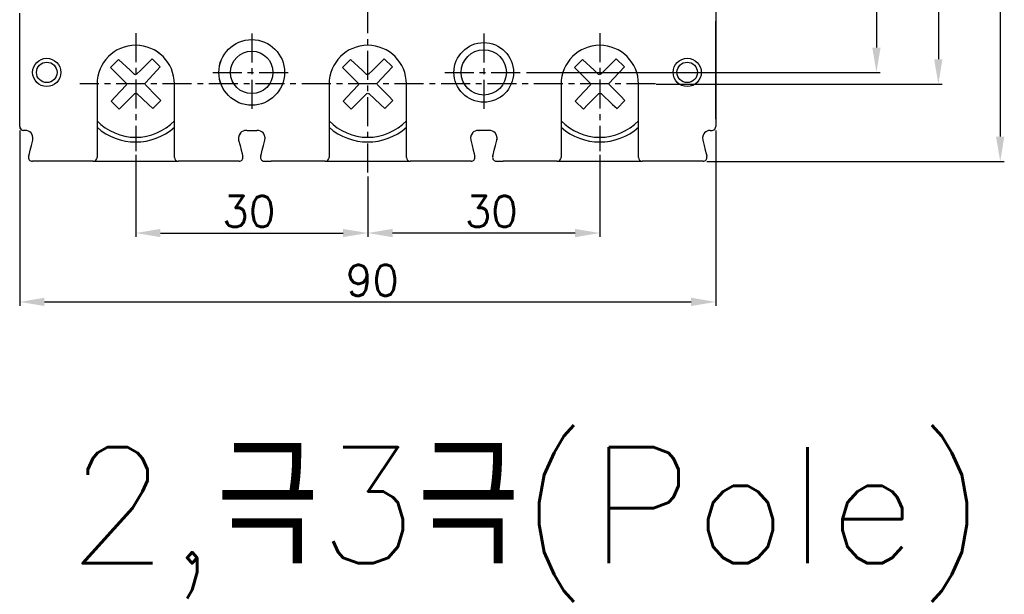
# Model space of a CAD drawing. Extents: x 892 to 2710, y -907 to 1765.
# Tile 4 of 18: x 1397 to 1524, y 1377 to 1451. Entities that reach past the tile are written whole.
import ezdxf

# ---------------------------------------------------------------- set-up
doc = ezdxf.new("R2010")
doc.units = 0
doc.header["$LTSCALE"] = 3
doc.header["$MEASUREMENT"] = 0
doc.linetypes.add('CENTER', pattern=[2, 1.25, -0.25, 0.25, -0.25])
doc.layers.get('Defpoints').update_dxf_attribs({"linetype": 'CONTINUOUS'})
for name, color, linetype in [('cen', 1, 'CENTER'), ('di', 3, 'CONTINUOUS'), ('TOP', 7, 'CONTINUOUS')]:
    doc.layers.add(name, color=color, linetype=linetype)
doc.styles.get("Standard").update_dxf_attribs({"font": 'romans.shx', "height": 4, "bigfont": 'ghs.shx'})
doc.dimstyles.get("Standard").update_dxf_attribs({"dimtxt": 0.18, "dimasz": 0.18, "dimexe": 0.18, "dimexo": 0.0625, "dimgap": 0.09, "dimtad": 0, "dimtih": 1, "dimtoh": 1, "dimdec": 4, "dimzin": 0, "dimdsep": 46, "dimtxsty": 'Standard', "dimcen": 0.09, "dimadec": 0, "dimazin": 0, "dimtfac": 1, "dimtdec": 4, "dimtofl": 0, "dimtmove": 0, "dimatfit": 3, "dimfxl": 0, "dimtolj": 1, "dimtzin": 0, "dimarcsym": 0})

# ---------------------------------------------------------------- blocks, each defined once
blk = doc.blocks.new('*D47')
at = {"layer": 'Defpoints', "color": 0, "ltscale": 0.5}
for p in [(1478.94, 1577.99), (1478.53, 1442.99), (1515.49, 1442.99)]:
    blk.add_point(p, dxfattribs=at)
at = {"layer": 'di', "color": 0, "lineweight": -2, "ltscale": 0.5}
for p, q in [((1479.44, 1577.99), (1515.99, 1577.99)), ((1479.03, 1442.99), (1515.99, 1442.99))]:
    blk.add_line(p, q, dxfattribs=at)
at = {"layer": 'di', "lineweight": -2, "ltscale": 0.5}
blk.add_line((1515.49, 1574.79), (1515.49, 1446.19), dxfattribs=at)
at = {"layer": 'di', "ltscale": 0.5}
for points in [[(1514.95, 1574.79), (1516.02, 1574.79), (1515.49, 1577.99)], [(1514.95, 1446.19), (1516.02, 1446.19), (1515.49, 1442.99)]]:
    blk.add_solid(points, dxfattribs=at)
at = {"layer": 'di', "color": 0, "ltscale": 0.5, "insert": (1512.69, 1508.73), "char_height": 4, "attachment_point": 5, "rotation": 90}
blk.add_mtext('\\A1;135', dxfattribs=at)
blk = doc.blocks.new('*D51')
at = {"layer": 'Defpoints', "color": 0, "ltscale": 0.5}
for p in [(1411.72, 1434.31), (1441.72, 1431.54), (1441.72, 1423.72)]:
    blk.add_point(p, dxfattribs=at)
at = {"layer": 'di', "color": 0, "lineweight": -2, "ltscale": 0.5}
for p, q in [((1411.72, 1433.81), (1411.72, 1423.22)), ((1441.72, 1431.04), (1441.72, 1423.22))]:
    blk.add_line(p, q, dxfattribs=at)
at = {"layer": 'di', "lineweight": -2, "ltscale": 0.5}
blk.add_line((1414.92, 1423.72), (1438.52, 1423.72), dxfattribs=at)
at = {"layer": 'di', "ltscale": 0.5}
for points in [[(1414.92, 1424.25), (1414.92, 1423.19), (1411.72, 1423.72)], [(1438.52, 1424.25), (1438.52, 1423.19), (1441.72, 1423.72)]]:
    blk.add_solid(points, dxfattribs=at)
at = {"layer": 'di', "color": 0, "ltscale": 0.5, "insert": (1426.35, 1426.52), "char_height": 4, "attachment_point": 5}
blk.add_mtext('\\A1;30', dxfattribs=at)
blk = doc.blocks.new('*D52')
at = {"layer": 'Defpoints', "color": 0, "ltscale": 0.5}
for p in [(1471.72, 1434.31), (1441.72, 1431.54), (1441.72, 1423.72)]:
    blk.add_point(p, dxfattribs=at)
at = {"layer": 'di', "color": 0, "lineweight": -2, "ltscale": 0.5}
for p, q in [((1471.72, 1433.81), (1471.72, 1423.22)), ((1441.72, 1431.04), (1441.72, 1423.22))]:
    blk.add_line(p, q, dxfattribs=at)
at = {"layer": 'di', "lineweight": -2, "ltscale": 0.5}
blk.add_line((1468.52, 1423.72), (1444.92, 1423.72), dxfattribs=at)
at = {"layer": 'di', "ltscale": 0.5}
for points in [[(1444.92, 1424.25), (1444.92, 1423.18), (1441.72, 1423.72)], [(1468.52, 1424.25), (1468.52, 1423.18), (1471.72, 1423.72)]]:
    blk.add_solid(points, dxfattribs=at)
at = {"layer": 'di', "color": 0, "ltscale": 0.5, "insert": (1457.7, 1426.52), "char_height": 4, "attachment_point": 5}
blk.add_mtext('\\A1;30', dxfattribs=at)
blk = doc.blocks.new('*D53')
at = {"layer": 'Defpoints', "color": 0, "ltscale": 0.5}
for p in [(1396.72, 1437.49), (1486.72, 1437.49), (1486.72, 1414.81)]:
    blk.add_point(p, dxfattribs=at)
at = {"layer": 'di', "color": 0, "lineweight": -2, "ltscale": 0.5}
for p, q in [((1396.72, 1436.99), (1396.72, 1414.31)), ((1486.72, 1436.99), (1486.72, 1414.31))]:
    blk.add_line(p, q, dxfattribs=at)
at = {"layer": 'di', "lineweight": -2, "ltscale": 0.5}
blk.add_line((1399.92, 1414.81), (1483.52, 1414.81), dxfattribs=at)
at = {"layer": 'di', "ltscale": 0.5}
for points in [[(1399.92, 1415.35), (1399.92, 1414.28), (1396.72, 1414.81)], [(1483.52, 1415.35), (1483.52, 1414.28), (1486.72, 1414.81)]]:
    blk.add_solid(points, dxfattribs=at)
at = {"layer": 'di', "color": 0, "ltscale": 0.5, "insert": (1442.32, 1417.61), "char_height": 4, "attachment_point": 5}
blk.add_mtext('\\A1;90', dxfattribs=at)
blk = doc.blocks.new('*D71')
at = {"layer": 'Defpoints', "color": 0, "ltscale": 0.5}
for p in [(1461.76, 1576.49), (1461.76, 1444.49), (1507.49, 1444.49)]:
    blk.add_point(p, dxfattribs=at)
at = {"layer": 'di', "color": 0, "lineweight": -2, "ltscale": 0.5}
for p, q in [((1462.26, 1576.49), (1507.99, 1576.49)), ((1462.26, 1444.49), (1507.99, 1444.49))]:
    blk.add_line(p, q, dxfattribs=at)
at = {"layer": 'di', "lineweight": -2, "ltscale": 0.5}
blk.add_line((1507.49, 1573.29), (1507.49, 1447.69), dxfattribs=at)
at = {"layer": 'di', "ltscale": 0.5}
for points in [[(1506.95, 1573.29), (1508.02, 1573.29), (1507.49, 1576.49)], [(1506.95, 1447.69), (1508.02, 1447.69), (1507.49, 1444.49)]]:
    blk.add_solid(points, dxfattribs=at)
at = {"layer": 'di', "color": 0, "ltscale": 0.5, "insert": (1504.69, 1508.73), "char_height": 4, "attachment_point": 5, "rotation": 90}
blk.add_mtext('\\A1;132', dxfattribs=at)
blk = doc.blocks.new('*D80')
at = {"layer": 'Defpoints', "color": 0, "ltscale": 0.5}
for p in [(1485.08, 1587.99), (1485.08, 1432.99), (1523.49, 1432.99)]:
    blk.add_point(p, dxfattribs=at)
at = {"layer": 'di', "color": 0, "lineweight": -2, "ltscale": 0.5}
for p, q in [((1485.58, 1587.99), (1523.99, 1587.99)), ((1485.58, 1432.99), (1523.99, 1432.99))]:
    blk.add_line(p, q, dxfattribs=at)
at = {"layer": 'di', "lineweight": -2, "ltscale": 0.5}
blk.add_line((1523.49, 1584.79), (1523.49, 1436.19), dxfattribs=at)
at = {"layer": 'di', "ltscale": 0.5}
for points in [[(1522.95, 1584.79), (1524.02, 1584.79), (1523.49, 1587.99)], [(1522.95, 1436.19), (1524.02, 1436.19), (1523.49, 1432.99)]]:
    blk.add_solid(points, dxfattribs=at)
at = {"layer": 'di', "color": 0, "ltscale": 0.5, "insert": (1520.69, 1509.1), "char_height": 4, "attachment_point": 5, "rotation": 90}
blk.add_mtext('\\A1;155', dxfattribs=at)

msp = doc.modelspace()

# ---------------------------------------------------------------- linework, layer by layer
at = {"layer": 'cen'}
for p, q in [((1441.719, 1431.544), (1441.719, 1590.485)), ((1411.719, 1449.569), (1411.719, 1434.306)), ((1426.719, 1449.532), (1426.719, 1439.451)), ((1456.719, 1449.532), (1456.719, 1439.451)), ((1471.719, 1449.569), (1471.719, 1434.306)), ((1421.679, 1444.491), (1431.76, 1444.491)), ((1451.679, 1444.491), (1461.76, 1444.491)), ((1478.943, 1442.991), (1404.496, 1442.991))]:
    msp.add_line(p, q, dxfattribs=at)
at = {"layer": 'TOP', "color": 7, "linetype": 'Continuous'}
for p, q in [((1486.72, 1461.991), (1486.719, 1437.491)), ((1396.719, 1437.491), (1396.719, 1452.141)), ((1486.719, 1438.423), (1486.719, 1451.123)), ((1409.49, 1446.172), (1408.469, 1445.117)), ((1410.996, 1444.764), (1409.49, 1446.172)), ((1413.845, 1446.242), (1412.386, 1444.787)), ((1413.845, 1446.242), (1414.9, 1445.22)), ((1439.49, 1446.172), (1438.469, 1445.117)), ((1440.996, 1444.764), (1439.49, 1446.172)), ((1443.845, 1446.242), (1442.386, 1444.787)), ((1443.845, 1446.242), (1444.9, 1445.22)), ((1469.49, 1446.172), (1468.469, 1445.117)), ((1470.996, 1444.764), (1469.49, 1446.172)), ((1473.845, 1446.242), (1472.386, 1444.787)), ((1473.845, 1446.242), (1474.9, 1445.22)), ((1408.469, 1445.117), (1409.924, 1443.658)), ((1413.492, 1443.715), (1414.9, 1445.22)), ((1438.469, 1445.117), (1439.924, 1443.658)), ((1443.492, 1443.715), (1444.9, 1445.22)), ((1468.469, 1445.117), (1469.924, 1443.658)), ((1473.492, 1443.715), (1474.9, 1445.22)), ((1409.924, 1443.658), (1410.47, 1443.11)), ((1411.56, 1444.236), (1410.996, 1444.764)), ((1411.598, 1444.225), (1411.56, 1444.236)), ((1411.624, 1444.218), (1411.611, 1444.222)), ((1411.649, 1444.211), (1411.637, 1444.214)), ((1411.7, 1444.196), (1411.662, 1444.207)), ((1411.738, 1444.208), (1411.7, 1444.196)), ((1411.763, 1444.216), (1411.75, 1444.212)), ((1411.788, 1444.225), (1411.776, 1444.221)), ((1411.839, 1444.241), (1411.801, 1444.229)), ((1412.386, 1444.787), (1411.839, 1444.241)), ((1412.965, 1443.151), (1413.492, 1443.715)), ((1439.924, 1443.658), (1440.47, 1443.11)), ((1441.56, 1444.236), (1440.996, 1444.764)), ((1441.598, 1444.225), (1441.56, 1444.236)), ((1441.624, 1444.218), (1441.611, 1444.222)), ((1441.649, 1444.211), (1441.636, 1444.214)), ((1441.7, 1444.196), (1441.662, 1444.207)), ((1441.738, 1444.208), (1441.7, 1444.196)), ((1441.763, 1444.216), (1441.75, 1444.212)), ((1441.788, 1444.225), (1441.776, 1444.22)), ((1441.838, 1444.241), (1441.801, 1444.229)), ((1442.386, 1444.787), (1441.838, 1444.241)), ((1442.965, 1443.15), (1443.492, 1443.715)), ((1469.924, 1443.658), (1470.47, 1443.11)), ((1471.56, 1444.236), (1470.996, 1444.764)), ((1471.598, 1444.225), (1471.56, 1444.236)), ((1471.624, 1444.218), (1471.611, 1444.222)), ((1471.649, 1444.211), (1471.636, 1444.214)), ((1471.7, 1444.196), (1471.662, 1444.207)), ((1471.738, 1444.208), (1471.7, 1444.196)), ((1471.763, 1444.216), (1471.75, 1444.212)), ((1471.788, 1444.225), (1471.776, 1444.22)), ((1471.839, 1444.241), (1471.801, 1444.229)), ((1472.386, 1444.787), (1471.839, 1444.241)), ((1472.965, 1443.15), (1473.492, 1443.715)), ((1406.72, 1442.991), (1406.72, 1435.241)), ((1410.474, 1442.832), (1409.067, 1441.327)), ((1410.47, 1443.11), (1410.482, 1443.073)), ((1410.485, 1442.87), (1410.474, 1442.832)), ((1410.486, 1443.06), (1410.49, 1443.047)), ((1410.493, 1442.896), (1410.489, 1442.883)), ((1410.494, 1443.035), (1410.498, 1443.022)), ((1410.5, 1442.921), (1410.496, 1442.908)), ((1410.502, 1443.01), (1410.515, 1442.972)), ((1410.515, 1442.972), (1410.504, 1442.934)), ((1412.924, 1443.011), (1412.935, 1443.049)), ((1412.937, 1442.973), (1412.924, 1443.011)), ((1412.939, 1443.062), (1412.943, 1443.074)), ((1412.945, 1442.948), (1412.941, 1442.96)), ((1412.946, 1443.087), (1412.95, 1443.1)), ((1412.953, 1442.923), (1412.949, 1442.935)), ((1412.954, 1443.112), (1412.965, 1443.151)), ((1412.969, 1442.872), (1412.957, 1442.91)), ((1414.424, 1441.413), (1412.969, 1442.872)), ((1416.719, 1436.991), (1416.719, 1442.991)), ((1436.72, 1442.991), (1436.72, 1435.241)), ((1440.474, 1442.832), (1439.067, 1441.327)), ((1440.47, 1443.11), (1440.482, 1443.073)), ((1440.485, 1442.87), (1440.474, 1442.832)), ((1440.486, 1443.06), (1440.49, 1443.047)), ((1440.493, 1442.896), (1440.489, 1442.883)), ((1440.494, 1443.035), (1440.498, 1443.022)), ((1440.5, 1442.921), (1440.496, 1442.908)), ((1440.502, 1443.01), (1440.515, 1442.972)), ((1440.515, 1442.972), (1440.504, 1442.934)), ((1442.924, 1443.011), (1442.935, 1443.049)), ((1442.936, 1442.973), (1442.924, 1443.011)), ((1442.939, 1443.061), (1442.943, 1443.074)), ((1442.945, 1442.948), (1442.94, 1442.96)), ((1442.946, 1443.087), (1442.95, 1443.1)), ((1442.953, 1442.923), (1442.949, 1442.935)), ((1442.954, 1443.112), (1442.965, 1443.15)), ((1442.969, 1442.872), (1442.957, 1442.91)), ((1444.424, 1441.413), (1442.969, 1442.872)), ((1446.719, 1436.991), (1446.719, 1442.991)), ((1466.719, 1442.991), (1466.719, 1436.991)), ((1470.474, 1442.832), (1469.067, 1441.327)), ((1470.47, 1443.11), (1470.482, 1443.073)), ((1470.485, 1442.87), (1470.474, 1442.832)), ((1470.486, 1443.06), (1470.49, 1443.047)), ((1470.493, 1442.896), (1470.489, 1442.883)), ((1470.494, 1443.035), (1470.498, 1443.022)), ((1470.5, 1442.921), (1470.496, 1442.908)), ((1470.502, 1443.01), (1470.515, 1442.972)), ((1470.515, 1442.972), (1470.504, 1442.934)), ((1472.924, 1443.011), (1472.935, 1443.049)), ((1472.936, 1442.973), (1472.924, 1443.011)), ((1472.939, 1443.061), (1472.943, 1443.074)), ((1472.945, 1442.948), (1472.941, 1442.96)), ((1472.946, 1443.087), (1472.95, 1443.1)), ((1472.953, 1442.923), (1472.949, 1442.935)), ((1472.954, 1443.112), (1472.965, 1443.15)), ((1472.969, 1442.872), (1472.957, 1442.91)), ((1474.424, 1441.413), (1472.969, 1442.872)), ((1476.719, 1436.991), (1476.719, 1442.991)), ((1409.067, 1441.327), (1408.539, 1440.762)), ((1410.141, 1440.286), (1411.6, 1441.742)), ((1411.6, 1441.742), (1411.638, 1441.754)), ((1411.651, 1441.758), (1411.663, 1441.762)), ((1411.676, 1441.766), (1411.688, 1441.77)), ((1411.701, 1441.774), (1411.739, 1441.786)), ((1411.739, 1441.786), (1411.777, 1441.775)), ((1411.79, 1441.772), (1411.802, 1441.768)), ((1411.815, 1441.764), (1411.828, 1441.761)), ((1411.841, 1441.757), (1411.879, 1441.746)), ((1411.879, 1441.746), (1413.384, 1440.339)), ((1414.97, 1440.866), (1414.424, 1441.413)), ((1439.067, 1441.327), (1438.539, 1440.762)), ((1440.141, 1440.286), (1441.6, 1441.742)), ((1441.6, 1441.742), (1441.638, 1441.754)), ((1441.651, 1441.758), (1441.663, 1441.762)), ((1441.676, 1441.766), (1441.688, 1441.77)), ((1441.701, 1441.774), (1441.739, 1441.786)), ((1441.739, 1441.786), (1441.777, 1441.775)), ((1441.79, 1441.772), (1441.802, 1441.768)), ((1441.815, 1441.764), (1441.828, 1441.761)), ((1441.84, 1441.757), (1441.879, 1441.746)), ((1441.879, 1441.746), (1443.384, 1440.339)), ((1444.97, 1440.866), (1444.424, 1441.413)), ((1469.067, 1441.327), (1468.539, 1440.762)), ((1470.141, 1440.286), (1471.6, 1441.742)), ((1471.6, 1441.742), (1471.638, 1441.754)), ((1471.651, 1441.758), (1471.663, 1441.762)), ((1471.676, 1441.766), (1471.688, 1441.77)), ((1471.701, 1441.774), (1471.739, 1441.786)), ((1471.739, 1441.786), (1471.777, 1441.775)), ((1471.79, 1441.772), (1471.802, 1441.768)), ((1471.815, 1441.764), (1471.828, 1441.761)), ((1471.84, 1441.757), (1471.879, 1441.746)), ((1471.879, 1441.746), (1473.384, 1440.339)), ((1474.97, 1440.866), (1474.424, 1441.413)), ((1408.539, 1440.762), (1409.594, 1439.741)), ((1409.594, 1439.741), (1410.141, 1440.286)), ((1413.384, 1440.339), (1413.948, 1439.811)), ((1414.97, 1440.866), (1413.948, 1439.811)), ((1438.539, 1440.762), (1439.594, 1439.741)), ((1439.594, 1439.741), (1440.141, 1440.286)), ((1443.384, 1440.339), (1443.948, 1439.811)), ((1444.97, 1440.866), (1443.948, 1439.811)), ((1468.539, 1440.762), (1469.594, 1439.741)), ((1469.594, 1439.741), (1470.141, 1440.286)), ((1473.384, 1440.339), (1473.948, 1439.811)), ((1474.97, 1440.866), (1473.948, 1439.811)), ((1397.439, 1436.991), (1397.219, 1436.991)), ((1397.439, 1436.991), (1397.22, 1436.991)), ((1398.203, 1436.637), (1398.184, 1436.658)), ((1398.203, 1436.637), (1398.184, 1436.658)), ((1398.223, 1436.612), (1398.203, 1436.637)), ((1398.223, 1436.612), (1398.203, 1436.637)), ((1398.372, 1436.351), (1398.223, 1436.612)), ((1398.372, 1436.351), (1398.223, 1436.612)), ((1398.437, 1436.045), (1398.372, 1436.351)), ((1398.437, 1436.045), (1398.372, 1436.351)), ((1398.409, 1435.749), (1398.437, 1436.045)), ((1398.409, 1435.749), (1398.437, 1436.045)), ((1416.719, 1436.085), (1416.719, 1436.991)), ((1416.719, 1435.241), (1416.719, 1436.085)), ((1416.72, 1436.085), (1416.72, 1436.991)), ((1416.72, 1435.241), (1416.72, 1436.085)), ((1425.08, 1436.384), (1425.003, 1436.064)), ((1425.08, 1436.384), (1425.003, 1436.064)), ((1425.003, 1436.064), (1425.03, 1435.749)), ((1425.003, 1436.064), (1425.03, 1435.749)), ((1425.249, 1436.651), (1425.08, 1436.384)), ((1425.249, 1436.651), (1425.08, 1436.384)), ((1425.255, 1436.658), (1425.249, 1436.651)), ((1425.255, 1436.658), (1425.249, 1436.651)), ((1426.081, 1436.991), (1426, 1436.991)), ((1426.109, 1436.991), (1427.319, 1436.991)), ((1427.319, 1436.991), (1427.33, 1436.991)), ((1427.334, 1436.991), (1427.337, 1436.991)), ((1427.341, 1436.991), (1427.344, 1436.991)), ((1427.348, 1436.991), (1427.358, 1436.991)), ((1427.439, 1436.991), (1427.358, 1436.991)), ((1428.203, 1436.637), (1428.184, 1436.658)), ((1428.203, 1436.637), (1428.184, 1436.658)), ((1428.223, 1436.612), (1428.203, 1436.637)), ((1428.223, 1436.612), (1428.203, 1436.637)), ((1428.372, 1436.351), (1428.223, 1436.612)), ((1428.372, 1436.351), (1428.223, 1436.612)), ((1428.437, 1436.045), (1428.372, 1436.351)), ((1428.437, 1436.045), (1428.372, 1436.351)), ((1428.409, 1435.749), (1428.437, 1436.045)), ((1428.409, 1435.749), (1428.437, 1436.045)), ((1446.719, 1436.085), (1446.719, 1436.991)), ((1446.719, 1435.241), (1446.719, 1436.085)), ((1455.08, 1436.384), (1455.003, 1436.064)), ((1455.003, 1436.064), (1455.03, 1435.749)), ((1455.249, 1436.651), (1455.08, 1436.384)), ((1455.255, 1436.658), (1455.249, 1436.651)), ((1457.358, 1436.991), (1456, 1436.991)), ((1457.439, 1436.991), (1457.358, 1436.991)), ((1458.203, 1436.637), (1458.184, 1436.658)), ((1458.223, 1436.612), (1458.203, 1436.637)), ((1458.372, 1436.351), (1458.223, 1436.612)), ((1458.437, 1436.045), (1458.372, 1436.351)), ((1458.409, 1435.749), (1458.437, 1436.045)), ((1466.719, 1436.991), (1466.719, 1436.085)), ((1466.719, 1436.085), (1466.719, 1435.241)), ((1476.719, 1436.085), (1476.719, 1436.991)), ((1476.719, 1435.241), (1476.719, 1436.085)), ((1485.08, 1436.384), (1485.003, 1436.064)), ((1485.08, 1436.384), (1485.003, 1436.064)), ((1485.003, 1436.064), (1485.03, 1435.749)), ((1485.003, 1436.064), (1485.03, 1435.749)), ((1485.255, 1436.658), (1485.249, 1436.651)), ((1485.255, 1436.658), (1485.249, 1436.651)), ((1398.082, 1434.441), (1398.231, 1435.038)), ((1398.082, 1434.441), (1398.231, 1435.038)), ((1398.231, 1435.038), (1398.409, 1435.749)), ((1398.231, 1435.038), (1398.409, 1435.749)), ((1406.719, 1435.241), (1406.719, 1434.516)), ((1406.72, 1435.241), (1406.72, 1434.516)), ((1416.719, 1434.516), (1416.719, 1435.241)), ((1416.72, 1434.516), (1416.72, 1435.241)), ((1425.03, 1435.749), (1425.208, 1435.038)), ((1425.03, 1435.749), (1425.208, 1435.038)), ((1425.208, 1435.038), (1425.357, 1434.441)), ((1425.208, 1435.038), (1425.357, 1434.441)), ((1428.082, 1434.441), (1428.231, 1435.038)), ((1428.231, 1435.038), (1428.409, 1435.749)), ((1428.231, 1435.038), (1428.409, 1435.749)), ((1436.719, 1435.241), (1436.719, 1434.516)), ((1436.72, 1435.241), (1436.72, 1434.516)), ((1446.719, 1434.516), (1446.719, 1435.241)), ((1455.03, 1435.749), (1455.208, 1435.038)), ((1455.208, 1435.038), (1455.357, 1434.441)), ((1458.082, 1434.441), (1458.231, 1435.038)), ((1458.231, 1435.038), (1458.409, 1435.749)), ((1466.719, 1435.241), (1466.719, 1434.516)), ((1476.719, 1434.516), (1476.719, 1435.241)), ((1485.03, 1435.749), (1485.208, 1435.038)), ((1485.03, 1435.749), (1485.208, 1435.038)), ((1485.208, 1435.038), (1485.357, 1434.441)), ((1485.208, 1435.038), (1485.357, 1434.441)), ((1397.875, 1433.612), (1397.899, 1433.708)), ((1397.875, 1433.612), (1397.899, 1433.708)), ((1397.899, 1433.708), (1397.969, 1433.989)), ((1397.899, 1433.708), (1397.969, 1433.989)), ((1397.969, 1433.989), (1398.082, 1434.441)), ((1397.969, 1433.989), (1398.082, 1434.441)), ((1406.719, 1434.516), (1406.719, 1433.96)), ((1406.719, 1433.96), (1406.719, 1433.61)), ((1406.719, 1433.61), (1406.719, 1433.491)), ((1406.72, 1434.516), (1406.72, 1433.96)), ((1406.72, 1433.96), (1406.72, 1433.61)), ((1406.72, 1433.61), (1406.72, 1433.491)), ((1416.719, 1433.96), (1416.719, 1434.516)), ((1416.719, 1433.61), (1416.719, 1433.96)), ((1416.719, 1433.491), (1416.719, 1433.61)), ((1416.72, 1433.96), (1416.72, 1434.516)), ((1416.72, 1433.61), (1416.72, 1433.96)), ((1416.72, 1433.491), (1416.72, 1433.61)), ((1425.357, 1434.441), (1425.47, 1433.989)), ((1425.357, 1434.441), (1425.47, 1433.989)), ((1425.47, 1433.989), (1425.54, 1433.708)), ((1425.47, 1433.989), (1425.54, 1433.708)), ((1425.54, 1433.708), (1425.564, 1433.612)), ((1425.54, 1433.708), (1425.564, 1433.612)), ((1427.875, 1433.613), (1427.899, 1433.708)), ((1427.875, 1433.612), (1427.899, 1433.708)), ((1427.899, 1433.708), (1427.969, 1433.989)), ((1427.899, 1433.708), (1427.969, 1433.989)), ((1427.969, 1433.989), (1428.082, 1434.441)), ((1427.969, 1433.989), (1428.082, 1434.441)), ((1436.719, 1434.516), (1436.719, 1433.96)), ((1436.719, 1433.96), (1436.719, 1433.61)), ((1436.719, 1433.61), (1436.719, 1433.491)), ((1436.72, 1434.516), (1436.72, 1433.96)), ((1436.72, 1433.96), (1436.72, 1433.611)), ((1436.72, 1433.611), (1436.72, 1433.491)), ((1446.719, 1433.96), (1446.719, 1434.516)), ((1446.719, 1433.61), (1446.719, 1433.96)), ((1446.719, 1433.491), (1446.719, 1433.61)), ((1455.357, 1434.441), (1455.47, 1433.989)), ((1455.47, 1433.989), (1455.54, 1433.708)), ((1455.54, 1433.708), (1455.564, 1433.612)), ((1457.875, 1433.612), (1457.899, 1433.708)), ((1457.899, 1433.708), (1457.969, 1433.989)), ((1457.969, 1433.989), (1458.082, 1434.441)), ((1466.719, 1434.516), (1466.719, 1433.96)), ((1466.719, 1433.96), (1466.719, 1433.61)), ((1466.719, 1433.61), (1466.719, 1433.491)), ((1476.719, 1433.96), (1476.719, 1434.516)), ((1476.719, 1433.61), (1476.719, 1433.96)), ((1476.719, 1433.491), (1476.719, 1433.61)), ((1485.357, 1434.441), (1485.47, 1433.989)), ((1485.357, 1434.441), (1485.47, 1433.989)), ((1485.47, 1433.989), (1485.54, 1433.708)), ((1485.47, 1433.989), (1485.54, 1433.708)), ((1485.54, 1433.708), (1485.564, 1433.612)), ((1485.54, 1433.708), (1485.564, 1433.612)), ((1406.22, 1432.991), (1398.36, 1432.991)), ((1406.219, 1432.991), (1398.36, 1432.991)), ((1406.219, 1432.991), (1417.219, 1432.991)), ((1424.219, 1432.991), (1417.219, 1432.991)), ((1424.629, 1432.991), (1424.219, 1432.991)), ((1425.079, 1432.991), (1424.629, 1432.991)), ((1428.265, 1432.991), (1428.81, 1432.991)), ((1428.538, 1432.991), (1428.674, 1432.991)), ((1428.81, 1432.991), (1429.219, 1432.991)), ((1436.219, 1432.991), (1429.22, 1432.991)), ((1436.219, 1432.991), (1447.219, 1432.991)), ((1454.219, 1432.991), (1447.219, 1432.991)), ((1455.079, 1432.991), (1454.219, 1432.991)), ((1454.901, 1432.991), (1454.765, 1432.991)), ((1458.36, 1432.991), (1459.219, 1432.991)), ((1458.538, 1432.991), (1458.674, 1432.991)), ((1466.219, 1432.991), (1459.22, 1432.991)), ((1466.219, 1432.991), (1477.219, 1432.991)), ((1485.079, 1432.991), (1477.219, 1432.991)), ((1484.219, 1432.991), (1477.219, 1432.991))]:
    msp.add_line(p, q, dxfattribs=at)
at = {"layer": 'TOP', "color": 4, "linetype": 'Continuous'}
for p, q in [((1426.081, 1436.991), (1426.091, 1436.991)), ((1426.095, 1436.991), (1426.098, 1436.991)), ((1426.102, 1436.991), (1426.105, 1436.991)), ((1456.081, 1436.991), (1456.091, 1436.991)), ((1456.095, 1436.991), (1456.098, 1436.991)), ((1456.102, 1436.991), (1456.105, 1436.991)), ((1456.109, 1436.991), (1456.119, 1436.991))]:
    msp.add_line(p, q, dxfattribs=at)
at = {"layer": 'TOP', "color": 7, "linetype": 'Continuous'}
for centre, radius in [((1426.719, 1444.491), 4.25), ((1426.72, 1444.491), 4.25), ((1456.719, 1444.491), 3.85), ((1456.719, 1444.491), 2.925), ((1400.219, 1444.491), 1.825), ((1400.22, 1444.491), 1.825), ((1426.719, 1444.491), 2.75), ((1483.02, 1444.491), 1.825), ((1483.02, 1444.491), 1.825), ((1400.219, 1444.491), 1.325), ((1400.22, 1444.491), 1.325), ((1483.02, 1444.491), 1.325), ((1483.02, 1444.491), 1.325)]:
    msp.add_circle(centre, radius, dxfattribs=at)
for centre, radius, start, end in [((1411.719, 1442.991), 5, 0, 180), ((1411.72, 1442.991), 5, 0.00004, 180.00004), ((1441.719, 1442.991), 5, 0, 180), ((1441.72, 1442.991), 5, 90.00004, 180.00004), ((1471.719, 1442.991), 5, 0, 180), ((1397.219, 1437.491), 0.5, 180, 270), ((1397.22, 1437.491), 0.5, 180.00004, 270.00004), ((1411.72, 1442.991), 6.892, 223.49602, 316.5034), ((1411.72, 1442.991), 7.5, 228.19006, 311.80945), ((1441.719, 1442.991), 6.892, 223.49602, 316.5034), ((1441.719, 1442.991), 7.5, 228.19006, 311.80945), ((1471.719, 1442.991), 6.892, 223.49602, 316.5034), ((1471.719, 1442.991), 7.5, 228.19006, 311.80945), ((1486.172, 1437.511), 0.547, 251.65195, 357.96327), ((1397.439, 1435.991), 1, 41.81035, 90.00004), ((1397.439, 1435.991), 1, 41.81031, 90), ((1397.439, 1435.991), 1, 21.29863, 41.81004), ((1426, 1435.991), 1, 138.18996, 144.38662), ((1426, 1435.991), 1, 90.00004, 138.18973), ((1427.439, 1435.991), 1, 41.81035, 90.00004), ((1427.439, 1435.991), 1, 41.81031, 90), ((1427.439, 1435.991), 1, 21.29862, 41.81003), ((1456, 1435.991), 1, 90, 138.18969), ((1457.439, 1435.991), 1, 41.81031, 90), ((1457.439, 1435.991), 1, 21.29862, 41.81003), ((1457.439, 1435.991), 1, 345.96365, 0.19062), ((1486, 1435.992), 0.999, 138.18884, 156.91246), ((1486, 1435.991), 1, 90, 138.18969), ((1398.36, 1433.491), 0.5, 165.96371, 270.00004), ((1398.36, 1433.491), 0.5, 165.96367, 270), ((1406.22, 1433.491), 0.5, 270.00004, 0.00004), ((1417.219, 1433.491), 0.5, 180, 270), ((1425.079, 1433.491), 0.5, 270.00004, 14.0364), ((1425.079, 1433.491), 0.5, 270, 14.03636), ((1428.36, 1433.491), 0.5, 165.96369, 258.5154), ((1436.22, 1433.491), 0.5, 270.00004, 0.00004), ((1447.219, 1433.491), 0.5, 180, 270), ((1455.079, 1433.491), 0.5, 270, 14.03636), ((1458.36, 1433.491), 0.5, 165.96364, 270), ((1466.219, 1433.491), 0.5, 270, 0), ((1477.219, 1433.491), 0.5, 180, 270), ((1485.079, 1433.491), 0.5, 270, 14.03633), ((1485.079, 1433.491), 0.5, 270, 14.03636)]:
    msp.add_arc(centre, radius, start, end, dxfattribs=at)

# ---------------------------------------------------------------- texts
at = {"layer": 'di', "insert": (1402.942, 1396.011), "char_height": 15, "width": 139.33545, "attachment_point": 1}
msp.add_mtext('{\\Fromans,hgs|c129;2,극3극(Pole)}', dxfattribs=at)

# ---------------------------------------------------------------- dimensions: what is measured, and where the dimension line sits
at = {"layer": 'di', "ltscale": 0.5}
for base, p1, p2, picture, middle in [((1523.486, 1432.991), (1485.079, 1587.991), (1485.079, 1432.991), '*D80', (1523.486, 1509.097)), ((1515.486, 1442.991), (1478.943, 1577.991), (1478.53, 1442.991), '*D47', (1515.486, 1508.731)), ((1507.486, 1444.491), (1461.76, 1576.491), (1461.76, 1444.491), '*D71', (1507.486, 1508.731))]:
    dim = msp.add_linear_dim(base=base, p1=p1, p2=p2, angle=90, dimstyle='Standard', override={"dimtxt": 4, "dimasz": 3.2, "dimexe": 0.5, "dimexo": 0.5, "dimgap": 0.8, "dimtad": 1, "dimtih": 0, "dimtoh": 0, "dimdec": 2, "dimzin": 8, "dimcen": 0, "dimclrd": 256, "dimadec": 2, "dimazin": 2, "dimtp": 0.1, "dimtm": 0.1, "dimtfac": 0.6, "dimtdec": 2, "dimtofl": 1, "dimtmove": 0, "dimtzin": 8}, dxfattribs=at)
    dim.commit()
    dim.dimension.update_dxf_attribs({"geometry": picture, "text_midpoint": middle, "dimtype": 160})
for base, p1, p2, picture, middle in [((1486.719, 1414.813), (1396.719, 1437.491), (1486.719, 1437.491), '*D53', (1442.316, 1414.813)), ((1441.719, 1423.719), (1411.719, 1434.306), (1441.719, 1431.544), '*D51', (1426.354, 1423.719)), ((1441.719, 1423.716), (1471.719, 1434.306), (1441.719, 1431.544), '*D52', (1457.702, 1423.716))]:
    dim = msp.add_linear_dim(base=base, p1=p1, p2=p2, dimstyle='Standard', override={"dimtxt": 4, "dimasz": 3.2, "dimexe": 0.5, "dimexo": 0.5, "dimgap": 0.8, "dimtad": 1, "dimtih": 0, "dimtoh": 0, "dimdec": 2, "dimzin": 8, "dimcen": 0, "dimclrd": 256, "dimadec": 2, "dimazin": 2, "dimtp": 0.1, "dimtm": 0.1, "dimtfac": 0.6, "dimtdec": 2, "dimtofl": 1, "dimtzin": 8}, dxfattribs=at)
    dim.commit()
    dim.dimension.update_dxf_attribs({"geometry": picture, "text_midpoint": middle, "dimtype": 160})

doc.saveas('drawing.dxf')
